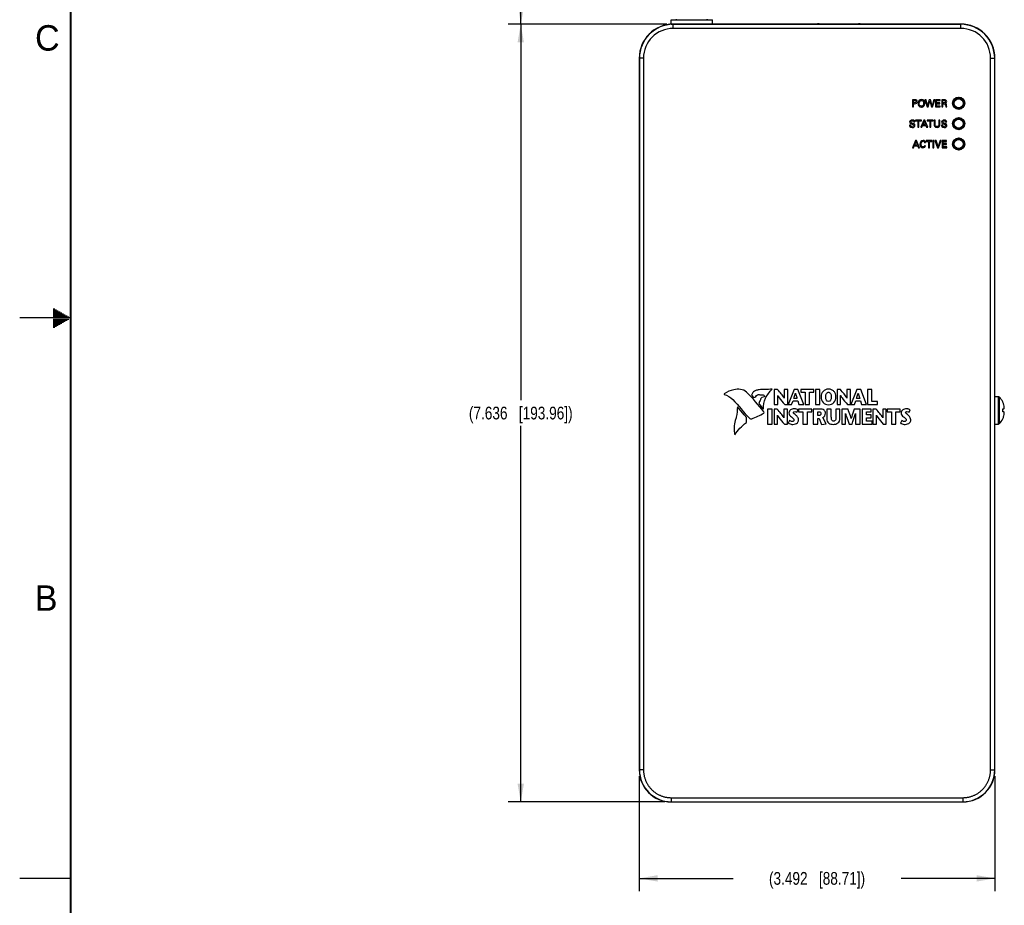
# Model space of a CAD drawing. Header units: inches. Extents: x 0 to 34, y 0 to 22.
# Tile 8 of 37: x 0 to 9.7, y 5.2 to 13.9. Entities that reach past the tile are written whole.
import ezdxf

# ---------------------------------------------------------------- set-up
doc = ezdxf.new("R2010")
doc.units = ezdxf.units.IN
doc.header["$LTSCALE"] = 1.87
doc.header["$MEASUREMENT"] = 0
doc.layers.get('0').update_dxf_attribs({"linetype": 'CONTINUOUS'})
doc.layers.add('DIMENSIONS', color=7, linetype='CONTINUOUS')
doc.styles.get("Standard").update_dxf_attribs({"font": 'txt', "width": 0.8})
doc.styles.add('TEXTSTYLE_2', font='txt')
doc.dimstyles.new('DIMSTYLE_1', dxfattribs={"dimtxt": 0.125, "dimasz": 0.18, "dimexe": 0.18, "dimexo": 0.0625, "dimgap": 0.09, "dimtad": 0, "dimtih": 1, "dimtoh": 1, "dimdec": 3, "dimzin": 4, "dimdsep": 46, "dimtxsty": 'STANDARD', "dimblk": '_FILLED', "dimblk1": '_FILLED', "dimblk2": '_FILLED', "dimcen": 0.09, "dimadec": 0, "dimazin": 0, "dimtp": 0.01, "dimtm": 0.01, "dimtfac": 1, "dimtdec": 3, "dimtofl": 0, "dimtmove": 0, "dimatfit": 3, "dimldrblk": '_FILLED', "dimfxl": 1, "dimtolj": 1, "dimtzin": 4, "dimarcsym": 0})

# ---------------------------------------------------------------- blocks, each defined once
blk = doc.blocks.new('_FILLED')
at = {"color": 0, "linetype": 'BYBLOCK'}
blk.add_solid([(0, 0), (-1, 0.174), (-1, -0.174)], dxfattribs=at)
blk = doc.blocks.new('*D0')
at = {"layer": 'DIMENSIONS', "color": 2, "linetype": 'CONTINUOUS'}
for p, q in [((6.3547, 13.885), (4.7947, 13.885)), ((4.9197, 13.885), (4.9197, 10.1919)), ((4.9197, 6.2488), (4.9197, 9.9419)), ((6.335, 6.2488), (4.7947, 6.2488))]:
    blk.add_line(p, q, dxfattribs=at)
at = {"layer": 'DIMENSIONS', "color": 2, "linetype": 'CONTINUOUS', "xscale": 0.18, "yscale": 0.18, "zscale": 0.18}
for p, rotation in [((4.9197, 13.885), 90), ((4.9197, 6.2488), 270)]:
    blk.add_blockref('_FILLED', p, dxfattribs=dict(at, rotation=rotation))
at = {"layer": 'DIMENSIONS', "color": 2, "linetype": 'CONTINUOUS', "insert": (4.9197, 10.1294), "char_height": 0.125, "width": 1.625, "attachment_point": 2, "line_spacing_factor": 0.9}
blk.add_mtext('(7.636{\\Ftxt.shx;\\W1.000000;\\H0.125000; }[193.96])', dxfattribs=at)
blk = doc.blocks.new('*D1')
at = {"layer": 'DIMENSIONS', "color": 2, "linetype": 'CONTINUOUS'}
for p, q in [((6.0826, 6.5013), (6.0826, 5.3738)), ((9.5749, 6.5013), (9.5749, 5.3738)), ((6.0826, 5.4988), (7.0038, 5.4988)), ((9.5749, 5.4988), (8.6538, 5.4988))]:
    blk.add_line(p, q, dxfattribs=at)
at = {"layer": 'DIMENSIONS', "color": 2, "linetype": 'CONTINUOUS', "xscale": 0.18, "yscale": 0.18, "zscale": 0.18, "rotation": 180}
blk.add_blockref('_FILLED', (6.0826, 5.4988), dxfattribs=at)
at = {"layer": 'DIMENSIONS', "color": 2, "linetype": 'CONTINUOUS', "xscale": 0.18, "yscale": 0.18, "zscale": 0.18}
blk.add_blockref('_FILLED', (9.5749, 5.4988), dxfattribs=at)
at = {"layer": 'DIMENSIONS', "color": 2, "linetype": 'CONTINUOUS', "insert": (7.8288, 5.5613), "char_height": 0.125, "width": 1.525, "attachment_point": 2, "line_spacing_factor": 0.9}
blk.add_mtext('(3.492{\\Ftxt.shx;\\W1.000000;\\H0.125000; }[88.71])', dxfattribs=at)
blk = doc.blocks.new('*D22')
at = {"layer": 'DIMENSIONS', "color": 2, "linetype": 'CONTINUOUS'}
for p, q in [((6.5967, 15.1262), (4.7966, 15.1262)), ((4.9216, 15.1262), (4.9216, 14.6306)), ((4.9216, 13.885), (4.9216, 14.3806)), ((6.3547, 13.885), (4.7966, 13.885))]:
    blk.add_line(p, q, dxfattribs=at)
at = {"layer": 'DIMENSIONS', "color": 2, "linetype": 'CONTINUOUS', "xscale": 0.18, "yscale": 0.18, "zscale": 0.18}
for p, rotation in [((4.9216, 15.1262), 90), ((4.9216, 13.885), 270)]:
    blk.add_blockref('_FILLED', p, dxfattribs=dict(at, rotation=rotation))
at = {"layer": 'DIMENSIONS', "color": 2, "linetype": 'CONTINUOUS', "insert": (4.9216, 14.5681), "char_height": 0.125, "width": 1.325, "attachment_point": 2, "line_spacing_factor": 0.9}
blk.add_mtext('1.241{\\Ftxt.shx;\\W1.000000;\\H0.125000; }[31.53]', dxfattribs=at)

msp = doc.modelspace()

# ---------------------------------------------------------------- linework, layer by layer
at = {"color": 7, "linetype": 'CONTINUOUS'}
for p, q in [((6.3957, 13.885), (6.3957, 13.9283)), ((6.3957, 13.9283), (6.8012, 13.9283)), ((6.8012, 13.885), (6.8012, 13.9283)), ((6.3957, 13.885), (9.2403, 13.885)), ((6.4172, 13.8429), (6.4172, 13.885)), ((9.2403, 13.883), (6.4172, 13.883)), ((9.2403, 13.8429), (6.4172, 13.8429)), ((9.2403, 13.8429), (9.2403, 13.885)), ((6.0826, 13.5504), (6.0826, 6.5638)), ((6.1247, 13.5504), (6.0826, 13.5504)), ((6.0846, 13.5504), (6.0846, 6.5638)), ((6.1247, 13.5504), (6.1247, 6.5638)), ((9.5328, 6.5638), (9.5328, 13.5504)), ((9.5328, 13.5504), (9.5749, 13.5504)), ((9.5729, 6.5638), (9.5729, 13.5504)), ((9.5749, 6.5638), (9.5749, 13.5504)), ((8.7651, 13.1422), (8.7651, 13.072)), ((8.7887, 13.1422), (8.7651, 13.1422)), ((8.7651, 13.072), (8.7748, 13.072)), ((8.7748, 13.1114), (8.7748, 13.1344)), ((8.7748, 13.1344), (8.7885, 13.1344)), ((8.7864, 13.1114), (8.7748, 13.1114)), ((8.7748, 13.072), (8.7748, 13.1032)), ((8.7748, 13.1032), (8.7862, 13.1032)), ((8.8885, 13.1422), (8.9084, 13.072)), ((8.8989, 13.1422), (8.8885, 13.1422)), ((8.9141, 13.0845), (8.8989, 13.1422)), ((8.9084, 13.072), (8.9189, 13.072)), ((8.9308, 13.1422), (8.9141, 13.0845)), ((8.9189, 13.072), (8.9364, 13.132)), ((8.9429, 13.1422), (8.9308, 13.1422)), ((8.9364, 13.132), (8.9526, 13.072)), ((8.9587, 13.084), (8.9429, 13.1422)), ((8.9526, 13.072), (8.9634, 13.072)), ((8.9747, 13.1422), (8.9587, 13.084)), ((8.9634, 13.072), (8.9842, 13.1422)), ((8.9842, 13.1422), (8.9747, 13.1422)), ((8.9923, 13.1422), (8.9923, 13.072)), ((9.0364, 13.1422), (8.9923, 13.1422)), ((8.9923, 13.072), (9.0372, 13.072)), ((9.0021, 13.1121), (9.0021, 13.134)), ((9.0021, 13.134), (9.0364, 13.134)), ((9.0348, 13.1121), (9.0021, 13.1121)), ((9.0021, 13.0806), (9.0021, 13.1039)), ((9.0021, 13.1039), (9.0348, 13.1039)), ((9.0372, 13.0806), (9.0021, 13.0806)), ((9.0348, 13.1039), (9.0348, 13.1121)), ((9.0364, 13.134), (9.0364, 13.1422)), ((9.0372, 13.072), (9.0372, 13.0806)), ((9.0527, 13.1422), (9.0527, 13.072)), ((9.0778, 13.1422), (9.0527, 13.1422)), ((9.0527, 13.072), (9.0623, 13.072)), ((9.0621, 13.112), (9.0621, 13.1341)), ((9.0621, 13.1341), (9.0775, 13.1341)), ((9.0775, 13.112), (9.0621, 13.112)), ((9.0623, 13.072), (9.0623, 13.1037)), ((9.0623, 13.1037), (9.0746, 13.1037)), ((9.0932, 13.072), (9.1036, 13.072)), ((8.7469, 12.8925), (8.7368, 12.8925)), ((8.7785, 12.9247), (8.7886, 12.9247)), ((8.7963, 12.9422), (8.7963, 12.934)), ((8.853, 12.9422), (8.7963, 12.9422)), ((8.7963, 12.934), (8.8199, 12.934)), ((8.8199, 12.934), (8.8199, 12.872)), ((8.8199, 12.872), (8.8295, 12.872)), ((8.8295, 12.872), (8.8295, 12.934)), ((8.8295, 12.934), (8.853, 12.934)), ((8.8768, 12.9422), (8.8473, 12.872)), ((8.8473, 12.872), (8.8573, 12.872)), ((8.853, 12.934), (8.853, 12.9422)), ((8.8573, 12.872), (8.8649, 12.8903)), ((8.8649, 12.8903), (8.8975, 12.8903)), ((8.868, 12.8982), (8.8816, 12.9326)), ((8.8945, 12.8982), (8.868, 12.8982)), ((8.8872, 12.9422), (8.8768, 12.9422)), ((8.8816, 12.9326), (8.8945, 12.8982)), ((8.9157, 12.872), (8.8872, 12.9422)), ((8.8975, 12.8903), (8.9051, 12.872)), ((8.9051, 12.872), (8.9157, 12.872)), ((8.9113, 12.9422), (8.9113, 12.934)), ((8.968, 12.9422), (8.9113, 12.9422)), ((8.9113, 12.934), (8.9349, 12.934)), ((8.9349, 12.934), (8.9349, 12.872)), ((8.9349, 12.872), (8.9445, 12.872)), ((8.9445, 12.872), (8.9445, 12.934)), ((8.9445, 12.934), (8.968, 12.934)), ((8.968, 12.934), (8.968, 12.9422)), ((8.9777, 12.9422), (8.9777, 12.8994)), ((8.9875, 12.9422), (8.9777, 12.9422)), ((8.9875, 12.8988), (8.9875, 12.9422)), ((9.0256, 12.9422), (9.0256, 12.8991)), ((9.035, 12.9422), (9.0256, 12.9422)), ((9.035, 12.8989), (9.035, 12.9422)), ((9.0599, 12.8925), (9.0498, 12.8925)), ((9.0914, 12.9247), (9.1015, 12.9247)), ((8.7959, 12.7422), (8.7663, 12.672)), ((8.7663, 12.672), (8.7763, 12.672)), ((8.7763, 12.672), (8.7839, 12.6903)), ((8.7839, 12.6903), (8.8165, 12.6903)), ((8.787, 12.6982), (8.8006, 12.7326)), ((8.8136, 12.6982), (8.787, 12.6982)), ((8.8063, 12.7422), (8.7959, 12.7422)), ((8.8006, 12.7326), (8.8136, 12.6982)), ((8.8347, 12.672), (8.8063, 12.7422)), ((8.8165, 12.6903), (8.8241, 12.672)), ((8.8241, 12.672), (8.8347, 12.672)), ((8.8947, 12.6905), (8.884, 12.6905)), ((8.8845, 12.7233), (8.8949, 12.7233)), ((8.9006, 12.7422), (8.9006, 12.734)), ((8.9573, 12.7422), (8.9006, 12.7422)), ((8.9006, 12.734), (8.9241, 12.734)), ((8.9241, 12.734), (8.9241, 12.672)), ((8.9241, 12.672), (8.9337, 12.672)), ((8.9337, 12.672), (8.9337, 12.734)), ((8.9337, 12.734), (8.9573, 12.734)), ((8.9573, 12.734), (8.9573, 12.7422)), ((8.9665, 12.7422), (8.9665, 12.672)), ((8.9762, 12.7422), (8.9665, 12.7422)), ((8.9665, 12.672), (8.9762, 12.672)), ((8.9762, 12.672), (8.9762, 12.7422)), ((8.9863, 12.7422), (9.0113, 12.672)), ((8.9971, 12.7422), (8.9863, 12.7422)), ((9.017, 12.6822), (8.9971, 12.7422)), ((9.0113, 12.672), (9.022, 12.672)), ((9.038, 12.7422), (9.017, 12.6822)), ((9.022, 12.672), (9.0479, 12.7422)), ((9.0479, 12.7422), (9.038, 12.7422)), ((9.0572, 12.7422), (9.0572, 12.672)), ((9.1012, 12.7422), (9.0572, 12.7422)), ((9.0572, 12.672), (9.102, 12.672)), ((9.0669, 12.7121), (9.0669, 12.734)), ((9.0669, 12.734), (9.1012, 12.734)), ((9.0996, 12.7121), (9.0669, 12.7121)), ((9.0669, 12.6806), (9.0669, 12.7039)), ((9.0669, 12.7039), (9.0996, 12.7039)), ((9.102, 12.6806), (9.0669, 12.6806)), ((9.0996, 12.7039), (9.0996, 12.7121)), ((9.1012, 12.734), (9.1012, 12.7422)), ((9.102, 12.672), (9.102, 12.6806)), ((7.4094, 10.2987), (7.4094, 10.1513)), ((7.4416, 10.2987), (7.4094, 10.2987)), ((7.5056, 10.2987), (7.5056, 10.2134)), ((7.5406, 10.2987), (7.5056, 10.2987)), ((7.5406, 10.1513), (7.5406, 10.2987)), ((7.6042, 10.2987), (7.5442, 10.1513)), ((7.6415, 10.2987), (7.6042, 10.2987)), ((7.6975, 10.1513), (7.6415, 10.2987)), ((7.7986, 10.2987), (7.6691, 10.2987)), ((7.6691, 10.2987), (7.6691, 10.2711)), ((7.6691, 10.2711), (7.7116, 10.2711)), ((7.7116, 10.2711), (7.7116, 10.1513)), ((7.7561, 10.2711), (7.7986, 10.2711)), ((7.7561, 10.1513), (7.7561, 10.2711)), ((7.7986, 10.2711), (7.7986, 10.2987)), ((7.8574, 10.2987), (7.8129, 10.2987)), ((7.8129, 10.2987), (7.8129, 10.1513)), ((7.8574, 10.1513), (7.8574, 10.2987)), ((8.0577, 10.2987), (8.0255, 10.2987)), ((8.0255, 10.2987), (8.0255, 10.1513)), ((8.1567, 10.2987), (8.1217, 10.2987)), ((8.1217, 10.2987), (8.1217, 10.2135)), ((8.1567, 10.1513), (8.1567, 10.2987)), ((8.2203, 10.2987), (8.1603, 10.1513)), ((8.2576, 10.2987), (8.2203, 10.2987)), ((8.3136, 10.1513), (8.2576, 10.2987)), ((8.3679, 10.2987), (8.3235, 10.2987)), ((8.3235, 10.2987), (8.3235, 10.1513)), ((8.3679, 10.1789), (8.3679, 10.2987)), ((7.1866, 10.2413), (7.2062, 10.218)), ((7.4094, 10.1513), (7.4443, 10.1513)), ((7.4443, 10.1513), (7.4443, 10.2384)), ((7.5109, 10.1513), (7.5406, 10.1513)), ((7.5442, 10.1513), (7.5789, 10.1513)), ((7.5789, 10.1513), (7.593, 10.1865)), ((7.593, 10.1865), (7.6387, 10.1865)), ((7.6316, 10.2098), (7.6006, 10.2098)), ((7.6387, 10.1865), (7.6503, 10.1513)), ((7.6503, 10.1513), (7.6975, 10.1513)), ((7.7116, 10.1513), (7.7561, 10.1513)), ((7.8129, 10.1513), (7.8574, 10.1513)), ((8.0255, 10.1513), (8.0604, 10.1513)), ((8.0604, 10.1513), (8.0604, 10.2384)), ((8.127, 10.1513), (8.1567, 10.1513)), ((8.1603, 10.1513), (8.195, 10.1513)), ((8.195, 10.1513), (8.2091, 10.1865)), ((8.2091, 10.1865), (8.2548, 10.1865)), ((8.2477, 10.2098), (8.2167, 10.2098)), ((8.2548, 10.1865), (8.2664, 10.1513)), ((8.2664, 10.1513), (8.3136, 10.1513)), ((8.3235, 10.1513), (8.4219, 10.1513)), ((8.4219, 10.1789), (8.3679, 10.1789)), ((8.4219, 10.1513), (8.4219, 10.1789)), ((9.5749, 10.2283), (9.6089, 10.2283)), ((9.6089, 9.9583), (9.6089, 10.2283)), ((9.6197, 9.963), (9.6197, 10.2237)), ((9.6523, 10.176), (9.6527, 10.1763)), ((7.343, 10.1056), (7.343, 9.9582)), ((7.3875, 10.1056), (7.343, 10.1056)), ((7.3875, 9.9582), (7.3875, 10.1056)), ((7.4064, 10.1056), (7.4064, 9.9582)), ((7.4386, 10.1056), (7.4064, 10.1056)), ((7.5027, 10.1056), (7.5027, 10.0204)), ((7.5376, 10.1056), (7.5027, 10.1056)), ((7.5376, 9.9582), (7.5376, 10.1056)), ((7.6314, 10.0751), (7.6427, 10.0983)), ((7.7777, 10.1056), (7.6482, 10.1056)), ((7.6482, 10.1056), (7.6482, 10.078)), ((7.6482, 10.078), (7.6908, 10.078)), ((7.6908, 10.078), (7.6908, 9.9582)), ((7.7352, 10.078), (7.7777, 10.078)), ((7.7352, 9.9582), (7.7352, 10.078)), ((7.7777, 10.078), (7.7777, 10.1056)), ((7.8578, 10.1056), (7.7921, 10.1056)), ((7.7921, 10.1056), (7.7921, 9.9582)), ((7.8365, 10.078), (7.8483, 10.078)), ((7.8365, 10.0418), (7.8365, 10.078)), ((7.969, 10.1056), (7.9246, 10.1056)), ((7.9246, 10.1056), (7.9246, 10.0155)), ((7.969, 10.0285), (7.969, 10.1056)), ((8.0533, 10.1056), (8.0149, 10.1056)), ((8.0149, 10.1056), (8.0149, 10.0292)), ((8.0533, 10.0165), (8.0533, 10.1056)), ((8.1333, 10.1056), (8.0731, 10.1056)), ((8.0731, 10.1056), (8.0731, 9.9582)), ((8.108, 9.9582), (8.108, 10.0614)), ((8.2519, 10.1056), (8.1929, 10.1056)), ((8.2072, 10.0614), (8.2072, 9.9582)), ((8.2519, 9.9582), (8.2519, 10.1056)), ((8.3603, 10.1056), (8.2708, 10.1056)), ((8.2708, 10.1056), (8.2708, 9.9582)), ((8.3153, 10.078), (8.3603, 10.078)), ((8.3153, 10.049), (8.3153, 10.078)), ((8.3603, 10.078), (8.3603, 10.1056)), ((8.4096, 10.1056), (8.3774, 10.1056)), ((8.3774, 10.1056), (8.3774, 9.9582)), ((8.5086, 10.1056), (8.4737, 10.1056)), ((8.4737, 10.1056), (8.4737, 10.0204)), ((8.5086, 9.9582), (8.5086, 10.1056)), ((8.6462, 10.1056), (8.5166, 10.1056)), ((8.5166, 10.1056), (8.5166, 10.078)), ((8.5166, 10.078), (8.5592, 10.078)), ((8.5592, 10.078), (8.5592, 9.9582)), ((8.6036, 10.078), (8.6462, 10.078)), ((8.6036, 9.9582), (8.6036, 10.078)), ((8.6462, 10.078), (8.6462, 10.1056)), ((8.7332, 10.0751), (8.7445, 10.0983)), ((9.6523, 10.1073), (9.6527, 10.1073)), ((9.6527, 10.0793), (9.6523, 10.0794)), ((9.6527, 10.1073), (9.6632, 10.1073)), ((9.6632, 10.0793), (9.6527, 10.0793)), ((7.1346, 9.973), (7.1353, 10.025)), ((7.343, 9.9582), (7.3875, 9.9582)), ((7.4064, 9.9582), (7.4414, 9.9582)), ((7.4414, 9.9582), (7.4414, 10.0453)), ((7.5079, 9.9582), (7.5376, 9.9582)), ((7.5591, 9.9936), (7.5456, 9.9692)), ((7.6908, 9.9582), (7.7352, 9.9582)), ((7.7921, 9.9582), (7.8365, 9.9582)), ((7.8492, 10.0418), (7.8365, 10.0418)), ((7.8365, 10.014), (7.8481, 10.014)), ((7.8365, 9.9582), (7.8365, 10.014)), ((7.8481, 10.014), (7.8715, 9.9557)), ((7.8715, 9.9557), (7.9191, 9.9605)), ((7.9191, 9.9605), (7.8864, 10.0237)), ((8.0731, 9.9582), (8.108, 9.9582)), ((8.144, 9.9582), (8.1721, 9.9582)), ((8.2072, 9.9582), (8.2519, 9.9582)), ((8.2708, 9.9582), (8.3694, 9.9582)), ((8.3593, 10.049), (8.3153, 10.049)), ((8.3153, 10.0214), (8.3593, 10.0214)), ((8.3153, 9.9858), (8.3153, 10.0214)), ((8.3694, 9.9858), (8.3153, 9.9858)), ((8.3593, 10.0214), (8.3593, 10.049)), ((8.3694, 9.9582), (8.3694, 9.9858)), ((8.3774, 9.9582), (8.4124, 9.9582)), ((8.4124, 9.9582), (8.4124, 10.0453)), ((8.4789, 9.9582), (8.5086, 9.9582)), ((8.5592, 9.9582), (8.6036, 9.9582)), ((8.6609, 9.9936), (8.6474, 9.9692)), ((9.5749, 9.9583), (9.6089, 9.9583)), ((9.6527, 10.0103), (9.6523, 10.0106)), ((6.1247, 6.5638), (6.0826, 6.5638)), ((9.5328, 6.5638), (9.5749, 6.5638)), ((6.3975, 6.2909), (9.26, 6.2909)), ((6.3975, 6.2909), (6.3975, 6.2488)), ((9.26, 6.2909), (9.26, 6.2488)), ((6.3975, 6.2509), (9.26, 6.2509)), ((6.3975, 6.2488), (9.26, 6.2488))]:
    msp.add_line(p, q, dxfattribs=at)
at = {"color": 2, "linetype": 'CONTINUOUS'}
for p, q in [((0.3303, 11.09), (0.3441, 11.09)), ((0.3303, 11.08), (0.3614, 11.08)), ((0.3303, 11.07), (0.3788, 11.07)), ((0.3303, 11.06), (0.3961, 11.06)), ((0.3303, 11.05), (0.4134, 11.05)), ((0.3303, 11.04), (0.4307, 11.04)), ((0.3303, 11.03), (0.448, 11.03)), ((0.5, 11), (0, 11)), ((0.3303, 11.02), (0.4654, 11.02)), ((0.3303, 11.01), (0.4827, 11.01)), ((0.3303, 10.99), (0.4827, 10.99)), ((0.3303, 10.98), (0.4654, 10.98)), ((0.3303, 10.97), (0.448, 10.97)), ((0.3303, 10.96), (0.4307, 10.96)), ((0.3303, 10.95), (0.4134, 10.95)), ((0.3303, 10.94), (0.3961, 10.94)), ((0.3303, 10.93), (0.3788, 10.93)), ((0.3303, 10.92), (0.3614, 10.92)), ((0.3303, 10.91), (0.3441, 10.91)), ((0, 5.5), (0.5, 5.5))]:
    msp.add_line(p, q, dxfattribs=at)
at = {"color": 7, "linetype": 'CONTINUOUS', "const_width": 0.02}
msp.add_lwpolyline([(0.5, 21.5), (0.5, 0.5)], dxfattribs=at)
at = {"color": 7, "linetype": 'CONTINUOUS'}
for centre, radius in [((9.2195, 13.1079), 0.0598), ((9.2195, 13.1079), 0.0591), ((9.2195, 13.1079), 0.0539), ((9.2195, 13.1079), 0.0441), ((9.2195, 12.9079), 0.0598), ((9.2195, 12.9079), 0.0591), ((9.2195, 12.9079), 0.0539), ((9.2195, 12.9079), 0.0441), ((9.2195, 12.7079), 0.0598), ((9.2195, 12.7079), 0.0591), ((9.2195, 12.7079), 0.0539), ((9.2195, 12.7079), 0.0441)]:
    msp.add_circle(centre, radius, dxfattribs=at)
for centre, radius, start, end in [((6.4567, 13.9756), 0.0472, 250.5201, 270), ((6.7402, 13.9756), 0.0472, 270, 289.4799), ((6.4172, 13.5504), 0.3346, 90, 180), ((6.4172, 13.5504), 0.3326, 90, 180), ((6.4172, 13.5504), 0.2925, 90, 180), ((7.8408, 13.7785), 0.108, 80.87534, 99.12466), ((8.2448, 13.7785), 0.108, 80.87248, 99.12752), ((9.2403, 13.5504), 0.3346, 0, 90), ((9.2403, 13.5504), 0.3326, 0, 90), ((9.2403, 13.5504), 0.2925, 0, 90), ((9.6089, 10.2133), 0.015, 43.64397, 90), ((9.4831, 10.0933), 0.1889, 26.08126, 43.64397), ((9.4816, 10.0933), 0.1897, 25.536, 25.83705), ((9.4831, 10.0933), 0.1883, 16.97837, 25.74436), ((9.4273, 10.0933), 0.2255, 359.99996, 3.54733), ((9.4273, 10.0933), 0.2255, 356.45251, 0.0002), ((9.5278, 10.113), 0.1399, 3.82188, 14.62123), ((9.5278, 10.0736), 0.1399, 345.37877, 356.17812), ((9.6089, 9.9733), 0.015, 270, 316.35603), ((9.4831, 10.0933), 0.1889, 316.35603, 333.91874), ((9.4816, 10.0933), 0.1897, 334.16295, 334.464), ((9.4831, 10.0933), 0.1883, 334.25564, 343.02163), ((6.3975, 6.5638), 0.315, 180, 270), ((6.3975, 6.5638), 0.3129, 180.00007, 269.99993), ((9.26, 6.5638), 0.315, 270, 360), ((9.26, 6.5638), 0.3129, 270.00007, 359.99993)]:
    msp.add_arc(centre, radius, start, end, dxfattribs=at)
for points, knots in [([(8.7862, 13.1032), (8.7936, 13.1032), (8.808, 13.1049), (8.8149, 13.1228), (8.8088, 13.1404), (8.7953, 13.1422), (8.7887, 13.1422)], [0, 0, 0, 0, 0.308962, 0.516171, 0.72014, 1, 1, 1, 1]), ([(8.7885, 13.1344), (8.7945, 13.1344), (8.8115, 13.1225), (8.7932, 13.1114), (8.7864, 13.1114)], [0, 0, 0, 0, 0.471056, 1, 1, 1, 1]), ([(8.8308, 13.1346), (8.8231, 13.1264), (8.8203, 13.1026), (8.8245, 13.0794), (8.8537, 13.0659), (8.8729, 13.0746), (8.8786, 13.0815)], [0, 0, 0, 0, 0.215429, 0.475353, 0.735278, 1, 1, 1, 1]), ([(8.8381, 13.085), (8.8263, 13.0935), (8.8345, 13.1123), (8.8421, 13.1367), (8.8545, 13.1359)], [0, 0, 0, 0, 0.347019, 1, 1, 1, 1]), ([(8.8835, 13.0905), (8.8854, 13.0961), (8.8881, 13.1263), (8.873, 13.1488), (8.8381, 13.1425), (8.8308, 13.1346)], [0, 0, 0, 0, 0.160157, 0.789062, 1, 1, 1, 1]), ([(8.8545, 13.1359), (8.86, 13.1355), (8.874, 13.1281), (8.8766, 13.1171), (8.874, 13.0844), (8.8592, 13.078), (8.8528, 13.0787), (8.8523, 13.0788)], [0, 0, 0, 0, 0.325739, 0.654468, 0.851006, 0.988802, 1, 1, 1, 1]), ([(8.8786, 13.0815), (8.8788, 13.0817), (8.8809, 13.0844), (8.8825, 13.0875), (8.8835, 13.0905)], [0, 0, 0, 0, 0.067067, 1, 1, 1, 1]), ([(9.0746, 13.1037), (9.0813, 13.1037), (9.0933, 13.0912), (9.0912, 13.078), (9.0932, 13.072)], [0, 0, 0, 0, 0.517338, 1, 1, 1, 1]), ([(9.0775, 13.1341), (9.0835, 13.1341), (9.0954, 13.1259), (9.0878, 13.1118), (9.0806, 13.112), (9.0775, 13.112)], [0, 0, 0, 0, 0.478311, 0.751432, 1, 1, 1, 1]), ([(9.0885, 13.1076), (9.0916, 13.1084), (9.0987, 13.1121), (9.1041, 13.1256), (9.0954, 13.1417), (9.0833, 13.1422), (9.0778, 13.1422)], [0, 0, 0, 0, 0.16978, 0.410857, 0.703703, 1, 1, 1, 1]), ([(9.1036, 13.072), (9.1011, 13.0791), (9.1018, 13.092), (9.0941, 13.1062), (9.0885, 13.1076)], [0, 0, 0, 0, 0.566191, 1, 1, 1, 1]), ([(8.7368, 12.8925), (8.7368, 12.8876), (8.7398, 12.8736), (8.7625, 12.8686), (8.7838, 12.8731), (8.7906, 12.8862), (8.7904, 12.8921)], [0, 0, 0, 0, 0.193117, 0.496185, 0.777671, 1, 1, 1, 1]), ([(8.7886, 12.9247), (8.7883, 12.929), (8.7846, 12.9408), (8.7605, 12.9478), (8.7369, 12.9336), (8.7379, 12.922), (8.7379, 12.9215)], [0, 0, 0, 0, 0.184272, 0.487304, 0.976161, 1, 1, 1, 1]), ([(8.7379, 12.9215), (8.7386, 12.9169), (8.7457, 12.9052), (8.7631, 12.9052), (8.7888, 12.8921), (8.7708, 12.878), (8.7616, 12.8787), (8.7605, 12.8789)], [0, 0, 0, 0, 0.179901, 0.438189, 0.696158, 0.962478, 1, 1, 1, 1]), ([(8.7904, 12.8921), (8.7903, 12.8976), (8.7829, 12.9114), (8.764, 12.9102), (8.7409, 12.9242), (8.7573, 12.9362), (8.7663, 12.9354), (8.7675, 12.9351)], [0, 0, 0, 0, 0.201144, 0.504712, 0.713234, 0.958665, 1, 1, 1, 1]), ([(8.9777, 12.8994), (8.9777, 12.8934), (8.9799, 12.8768), (9.006, 12.867), (9.0311, 12.8764), (9.035, 12.8924), (9.035, 12.8989)], [0, 0, 0, 0, 0.202842, 0.506607, 0.781905, 1, 1, 1, 1]), ([(9.0256, 12.8991), (9.0256, 12.89), (9.0107, 12.8741), (8.989, 12.8834), (8.9875, 12.8944), (8.9875, 12.8988)], [0, 0, 0, 0, 0.474251, 0.775546, 1, 1, 1, 1]), ([(9.0498, 12.8925), (9.0498, 12.8876), (9.0528, 12.8736), (9.0755, 12.8686), (9.0967, 12.8731), (9.1036, 12.8862), (9.1034, 12.8921)], [0, 0, 0, 0, 0.193093, 0.496294, 0.777679, 1, 1, 1, 1]), ([(9.1015, 12.9247), (9.1012, 12.929), (9.0975, 12.9408), (9.0734, 12.9478), (9.0498, 12.9336), (9.0508, 12.922), (9.0509, 12.9214)], [0, 0, 0, 0, 0.18419, 0.487391, 0.976053, 1, 1, 1, 1]), ([(9.0509, 12.9214), (9.0515, 12.9168), (9.0587, 12.9052), (9.0761, 12.9052), (9.1018, 12.8921), (9.0837, 12.8779), (9.0745, 12.8787), (9.0734, 12.8789)], [0, 0, 0, 0, 0.17976, 0.437831, 0.695868, 0.962122, 1, 1, 1, 1]), ([(9.1034, 12.8921), (9.1032, 12.8976), (9.0958, 12.9114), (9.0769, 12.9102), (9.0539, 12.9242), (9.0702, 12.9362), (9.0792, 12.9354), (9.0805, 12.9351)], [0, 0, 0, 0, 0.201179, 0.504652, 0.713133, 0.958501, 1, 1, 1, 1]), ([(8.8949, 12.7233), (8.8941, 12.7339), (8.8619, 12.7563), (8.8379, 12.7236), (8.8391, 12.7037), (8.8392, 12.7024)], [0, 0, 0, 0, 0.384646, 0.959437, 1, 1, 1, 1]), ([(8.8392, 12.7024), (8.841, 12.6861), (8.8626, 12.6595), (8.8936, 12.6796), (8.8947, 12.6905)], [0, 0, 0, 0, 0.565971, 1, 1, 1, 1]), ([(8.884, 12.6905), (8.8836, 12.6878), (8.8809, 12.6811), (8.8607, 12.6748), (8.8479, 12.6954), (8.8497, 12.7125), (8.8504, 12.7154)], [0, 0, 0, 0, 0.132261, 0.329293, 0.880794, 1, 1, 1, 1]), ([(8.8504, 12.7154), (8.8528, 12.7266), (8.865, 12.7427), (8.8835, 12.7297), (8.8845, 12.7233)], [0, 0, 0, 0, 0.588789, 1, 1, 1, 1]), ([(7.2266, 10.2877), (7.2115, 10.2834), (7.1924, 10.2676), (7.1869, 10.2467), (7.1866, 10.2413)], [0, 0, 0, 0, 0.743452, 1, 1, 1, 1]), ([(7.3896, 10.2998), (7.3638, 10.2996), (7.3208, 10.3001), (7.266, 10.2975), (7.2377, 10.2908), (7.2266, 10.2877)], [0, 0, 0, 0, 0.471048, 0.788809, 1, 1, 1, 1]), ([(7.2621, 10.249), (7.266, 10.2475), (7.2808, 10.2436), (7.2965, 10.2459), (7.3071, 10.243)], [0, 0, 0, 0, 0.278049, 1, 1, 1, 1]), ([(7.3043, 10.1058), (7.2997, 10.1416), (7.3167, 10.2169), (7.3624, 10.2754), (7.3896, 10.2998)], [0, 0, 0, 0, 0.497295, 1, 1, 1, 1]), ([(7.5056, 10.2134), (7.5055, 10.2137), (7.4978, 10.2284), (7.4757, 10.2566), (7.4536, 10.2839), (7.4416, 10.2987)], [0, 0, 0, 0, 0.008577, 0.464423, 1, 1, 1, 1]), ([(7.6006, 10.2098), (7.6019, 10.2141), (7.6076, 10.2315), (7.6132, 10.249), (7.6168, 10.2625)], [0, 0, 0, 0, 0.240873, 1, 1, 1, 1]), ([(7.6168, 10.2625), (7.6181, 10.2576), (7.6228, 10.24), (7.628, 10.2225), (7.6316, 10.2098)], [0, 0, 0, 0, 0.277343, 1, 1, 1, 1]), ([(8.0147, 10.2267), (8.0147, 10.237), (8.0108, 10.2566), (7.9953, 10.2807), (7.9756, 10.2944), (7.957, 10.3002), (7.9414, 10.3018), (7.9259, 10.3002), (7.9072, 10.2944), (7.8876, 10.2807), (7.872, 10.2566), (7.8681, 10.237), (7.8681, 10.2267)], [0, 0, 0, 0, 0.124998, 0.249996, 0.374995, 0.437494, 0.499993, 0.562494, 0.624995, 0.749996, 0.874998, 1, 1, 1, 1]), ([(7.9144, 10.2267), (7.9144, 10.2332), (7.9155, 10.2452), (7.9202, 10.2592), (7.9272, 10.2668), (7.9346, 10.2699), (7.9414, 10.2708), (7.9482, 10.2699), (7.9556, 10.2668), (7.9626, 10.2592), (7.9674, 10.2452), (7.9684, 10.2332), (7.9684, 10.2267)], [0, 0, 0, 0, 0.125004, 0.250008, 0.375012, 0.437514, 0.500016, 0.562514, 0.625012, 0.750008, 0.875004, 1, 1, 1, 1]), ([(8.1217, 10.2135), (8.1216, 10.2138), (8.1139, 10.2284), (8.0918, 10.2566), (8.0697, 10.284), (8.0577, 10.2987)], [0, 0, 0, 0, 0.008075, 0.464179, 1, 1, 1, 1]), ([(8.2167, 10.2098), (8.218, 10.2141), (8.2237, 10.2315), (8.2293, 10.249), (8.2329, 10.2625)], [0, 0, 0, 0, 0.240877, 1, 1, 1, 1]), ([(8.2329, 10.2625), (8.2342, 10.2576), (8.2389, 10.24), (8.2441, 10.2225), (8.2477, 10.2098)], [0, 0, 0, 0, 0.27735, 1, 1, 1, 1]), ([(7.3138, 10.2246), (7.3049, 10.2249), (7.2855, 10.2238), (7.2744, 10.2067), (7.2721, 10.1981)], [0, 0, 0, 0, 0.499397, 1, 1, 1, 1]), ([(7.3071, 10.243), (7.3108, 10.242), (7.3132, 10.234), (7.3137, 10.2294), (7.3147, 10.2246), (7.3138, 10.2246)], [0, 0, 0, 0, 0.56756, 0.867948, 1, 1, 1, 1]), ([(7.4443, 10.2384), (7.4445, 10.2381), (7.4486, 10.2309), (7.4692, 10.2007), (7.4929, 10.1731), (7.5109, 10.1513)], [0, 0, 0, 0, 0.007733, 0.226373, 1, 1, 1, 1]), ([(8.0604, 10.2384), (8.0606, 10.2381), (8.0647, 10.2309), (8.0853, 10.2007), (8.109, 10.1731), (8.127, 10.1513)], [0, 0, 0, 0, 0.00776, 0.226347, 1, 1, 1, 1]), ([(7.0468, 10.1282), (7.0452, 10.0944), (7.0423, 10.0488), (7.0296, 10.0052), (7.0257, 9.9944)], [0, 0, 0, 0, 0.745939, 1, 1, 1, 1]), ([(7.1353, 10.025), (7.1284, 10.0335), (7.0993, 10.0684), (7.0692, 10.1023), (7.0468, 10.1282)], [0, 0, 0, 0, 0.243709, 1, 1, 1, 1]), ([(7.5027, 10.0204), (7.5025, 10.0206), (7.4949, 10.0353), (7.4727, 10.0635), (7.4507, 10.0909), (7.4386, 10.1056)], [0, 0, 0, 0, 0.008573, 0.4645, 1, 1, 1, 1]), ([(7.6427, 10.0983), (7.6384, 10.101), (7.6299, 10.1043), (7.6169, 10.1075), (7.602, 10.1088), (7.5847, 10.1063), (7.5629, 10.0966), (7.5526, 10.0794), (7.5526, 10.0686)], [0, 0, 0, 0, 0.138801, 0.242358, 0.361813, 0.542049, 0.707081, 1, 1, 1, 1]), ([(7.5526, 10.0686), (7.5526, 10.0611), (7.5576, 10.0447), (7.5707, 10.0348), (7.577, 10.0292)], [0, 0, 0, 0, 0.468276, 1, 1, 1, 1]), ([(7.6234, 10.0433), (7.6173, 10.0489), (7.6079, 10.056), (7.5942, 10.0688), (7.5999, 10.0798), (7.6063, 10.0806), (7.6097, 10.0806)], [0, 0, 0, 0, 0.435879, 0.694222, 0.82062, 1, 1, 1, 1]), ([(7.8483, 10.078), (7.8528, 10.078), (7.8636, 10.0763), (7.8668, 10.0651), (7.8668, 10.0599)], [0, 0, 0, 0, 0.460571, 1, 1, 1, 1]), ([(7.8668, 10.0599), (7.8668, 10.0557), (7.8636, 10.0461), (7.854, 10.0418), (7.8492, 10.0418)], [0, 0, 0, 0, 0.468335, 1, 1, 1, 1]), ([(7.9113, 10.0663), (7.9113, 10.0718), (7.9093, 10.0831), (7.8926, 10.1026), (7.8715, 10.1056), (7.8578, 10.1056)], [0, 0, 0, 0, 0.226164, 0.443569, 1, 1, 1, 1]), ([(7.8864, 10.0237), (7.8934, 10.0271), (7.9074, 10.0389), (7.9113, 10.0569), (7.9113, 10.0663)], [0, 0, 0, 0, 0.453058, 1, 1, 1, 1]), ([(8.108, 10.0614), (8.1109, 10.0521), (8.1219, 10.0174), (8.1346, 9.9832), (8.144, 9.9582)], [0, 0, 0, 0, 0.267436, 1, 1, 1, 1]), ([(8.1638, 10.0149), (8.1614, 10.0231), (8.1521, 10.0537), (8.1412, 10.0837), (8.1333, 10.1056)], [0, 0, 0, 0, 0.270617, 1, 1, 1, 1]), ([(8.1929, 10.1056), (8.1905, 10.0986), (8.1801, 10.0685), (8.1703, 10.0383), (8.1638, 10.0149)], [0, 0, 0, 0, 0.235497, 1, 1, 1, 1]), ([(8.1721, 9.9582), (8.175, 9.9663), (8.1876, 10.0004), (8.1993, 10.0348), (8.2072, 10.0614)], [0, 0, 0, 0, 0.237284, 1, 1, 1, 1]), ([(8.4737, 10.0204), (8.4735, 10.0206), (8.4659, 10.0353), (8.4437, 10.0635), (8.4217, 10.0909), (8.4096, 10.1056)], [0, 0, 0, 0, 0.008557, 0.46449, 1, 1, 1, 1]), ([(8.7445, 10.0983), (8.7402, 10.101), (8.7317, 10.1043), (8.7187, 10.1075), (8.7038, 10.1088), (8.6865, 10.1063), (8.6647, 10.0966), (8.6544, 10.0794), (8.6544, 10.0686)], [0, 0, 0, 0, 0.13886, 0.242482, 0.362014, 0.542124, 0.707098, 1, 1, 1, 1]), ([(8.6544, 10.0686), (8.6544, 10.0611), (8.6594, 10.0446), (8.6725, 10.0348), (8.6788, 10.0292)], [0, 0, 0, 0, 0.468189, 1, 1, 1, 1]), ([(8.7252, 10.0433), (8.7191, 10.0489), (8.7097, 10.056), (8.696, 10.0688), (8.7017, 10.0798), (8.7081, 10.0806), (8.7115, 10.0806)], [0, 0, 0, 0, 0.436075, 0.694444, 0.820883, 1, 1, 1, 1]), ([(9.6632, 10.1073), (9.6638, 10.1085), (9.6648, 10.111), (9.666, 10.1147), (9.6669, 10.1185), (9.6673, 10.121), (9.6674, 10.1223)], [0, 0, 0, 0, 0.256501, 0.507962, 0.755422, 1, 1, 1, 1]), ([(9.6674, 10.0643), (9.6673, 10.0656), (9.6669, 10.0681), (9.666, 10.0719), (9.6648, 10.0756), (9.6638, 10.0781), (9.6632, 10.0793)], [0, 0, 0, 0, 0.244578, 0.492038, 0.743499, 1, 1, 1, 1]), ([(7.4414, 10.0453), (7.4415, 10.045), (7.4456, 10.0379), (7.4663, 10.0076), (7.4899, 9.98), (7.5079, 9.9582)], [0, 0, 0, 0, 0.007731, 0.226337, 1, 1, 1, 1]), ([(7.5456, 9.9692), (7.5486, 9.9667), (7.5627, 9.9582), (7.5796, 9.9557), (7.592, 9.9557)], [0, 0, 0, 0, 0.236268, 1, 1, 1, 1]), ([(7.6029, 9.9986), (7.6029, 9.9942), (7.5981, 9.9851), (7.5837, 9.9822), (7.5703, 9.9857), (7.5626, 9.9909), (7.5591, 9.9936)], [0, 0, 0, 0, 0.244624, 0.486638, 0.757484, 1, 1, 1, 1]), ([(7.577, 10.0292), (7.5799, 10.0266), (7.59, 10.0186), (7.6029, 10.0082), (7.6029, 9.9986)], [0, 0, 0, 0, 0.287437, 1, 1, 1, 1]), ([(7.592, 9.9557), (7.6077, 9.9557), (7.6358, 9.9636), (7.647, 9.9895), (7.647, 9.9991)], [0, 0, 0, 0, 0.621307, 1, 1, 1, 1]), ([(7.647, 9.9991), (7.647, 10.0063), (7.6433, 10.024), (7.6306, 10.0365), (7.6234, 10.0433)], [0, 0, 0, 0, 0.422379, 1, 1, 1, 1]), ([(7.9246, 10.0155), (7.9246, 10.006), (7.9267, 9.9885), (7.9469, 9.9602), (7.9735, 9.9557), (7.9897, 9.9557)], [0, 0, 0, 0, 0.283831, 0.513455, 1, 1, 1, 1]), ([(7.9917, 9.9864), (7.9878, 9.9864), (7.9798, 9.9879), (7.972, 9.9981), (7.9694, 10.0121), (7.969, 10.0226), (7.969, 10.0285)], [0, 0, 0, 0, 0.218303, 0.417861, 0.670762, 1, 1, 1, 1]), ([(7.9897, 9.9557), (8.0052, 9.9557), (8.0306, 9.9616), (8.0507, 9.9892), (8.0533, 10.007), (8.0533, 10.0165)], [0, 0, 0, 0, 0.472301, 0.710344, 1, 1, 1, 1]), ([(8.0149, 10.0292), (8.0149, 10.023), (8.0142, 10.0121), (8.0102, 9.9979), (8.0025, 9.9883), (7.9952, 9.9864), (7.9917, 9.9864)], [0, 0, 0, 0, 0.344907, 0.60736, 0.810111, 1, 1, 1, 1]), ([(8.4124, 10.0453), (8.4125, 10.045), (8.4166, 10.0379), (8.4373, 10.0076), (8.4609, 9.98), (8.4789, 9.9582)], [0, 0, 0, 0, 0.007737, 0.226335, 1, 1, 1, 1]), ([(8.6474, 9.9692), (8.6504, 9.9667), (8.6645, 9.9582), (8.6813, 9.9557), (8.6938, 9.9557)], [0, 0, 0, 0, 0.236298, 1, 1, 1, 1]), ([(8.7047, 9.9986), (8.7047, 9.9942), (8.6999, 9.9851), (8.6855, 9.9822), (8.6721, 9.9857), (8.6644, 9.9909), (8.6609, 9.9936)], [0, 0, 0, 0, 0.244627, 0.486412, 0.757529, 1, 1, 1, 1]), ([(8.6788, 10.0292), (8.6817, 10.0266), (8.6918, 10.0186), (8.7047, 10.0082), (8.7047, 9.9986)], [0, 0, 0, 0, 0.287479, 1, 1, 1, 1]), ([(8.6938, 9.9557), (8.7095, 9.9557), (8.7375, 9.9636), (8.7488, 9.9895), (8.7488, 9.9991)], [0, 0, 0, 0, 0.621383, 1, 1, 1, 1]), ([(8.7488, 9.9991), (8.7488, 10.0063), (8.7451, 10.024), (8.7324, 10.0365), (8.7252, 10.0433)], [0, 0, 0, 0, 0.422349, 1, 1, 1, 1]), ([(6.1247, 6.5638), (6.1247, 6.5593), (6.1249, 6.5504), (6.1259, 6.537), (6.1275, 6.5237), (6.1298, 6.5105), (6.1328, 6.4975), (6.1363, 6.4845), (6.1405, 6.4718), (6.1453, 6.4593), (6.1508, 6.4471), (6.1568, 6.4351), (6.1634, 6.4235), (6.1706, 6.4121), (6.1783, 6.4012), (6.1893, 6.3871), (6.2043, 6.3705), (6.2208, 6.3555), (6.2349, 6.3445), (6.2459, 6.3368), (6.2572, 6.3297), (6.2689, 6.3231), (6.2808, 6.317), (6.2931, 6.3116), (6.3056, 6.3068), (6.3183, 6.3026), (6.3312, 6.299), (6.3443, 6.2961), (6.3575, 6.2938), (6.3708, 6.2921), (6.3841, 6.2911), (6.3931, 6.2909), (6.3975, 6.2909)], [0, 0, 0, 0, 0.031251, 0.062502, 0.093753, 0.125005, 0.156256, 0.187507, 0.218758, 0.250009, 0.28126, 0.312512, 0.343763, 0.375014, 0.406265, 0.437516, 0.5, 0.562484, 0.593735, 0.624986, 0.656237, 0.687488, 0.71874, 0.749991, 0.781242, 0.812493, 0.843744, 0.874995, 0.906247, 0.937498, 0.968749, 1, 1, 1, 1]), ([(9.26, 6.2909), (9.2644, 6.2909), (9.2734, 6.2911), (9.2867, 6.2921), (9.3, 6.2938), (9.3132, 6.2961), (9.3263, 6.299), (9.3392, 6.3026), (9.3519, 6.3068), (9.3644, 6.3116), (9.3767, 6.317), (9.3887, 6.3231), (9.4003, 6.3297), (9.4116, 6.3368), (9.4226, 6.3445), (9.4367, 6.3555), (9.4532, 6.3705), (9.4682, 6.3871), (9.4792, 6.4012), (9.4869, 6.4121), (9.4941, 6.4235), (9.5007, 6.4351), (9.5067, 6.4471), (9.5122, 6.4593), (9.517, 6.4718), (9.5212, 6.4845), (9.5248, 6.4975), (9.5277, 6.5105), (9.53, 6.5237), (9.5316, 6.537), (9.5326, 6.5504), (9.5328, 6.5593), (9.5328, 6.5638)], [0, 0, 0, 0, 0.031251, 0.062502, 0.093753, 0.125005, 0.156256, 0.187507, 0.218758, 0.250009, 0.28126, 0.312512, 0.343763, 0.375014, 0.406265, 0.437516, 0.5, 0.562484, 0.593735, 0.624986, 0.656237, 0.687488, 0.71874, 0.749991, 0.781242, 0.812493, 0.843744, 0.874995, 0.906247, 0.937498, 0.968749, 1, 1, 1, 1])]:
    msp.add_open_spline(points, degree=3, knots=knots, dxfattribs=at)
for points in [[(8.8523, 13.0788), (8.847, 13.0795), (8.8419, 13.0824), (8.8381, 13.085)], [(8.7605, 12.8789), (8.7533, 12.8802), (8.7472, 12.8862), (8.7469, 12.8925)], [(8.7675, 12.9351), (8.7733, 12.9339), (8.7782, 12.9297), (8.7785, 12.9247)], [(9.0734, 12.8789), (9.0662, 12.8802), (9.0601, 12.8862), (9.0599, 12.8925)], [(9.0805, 12.9351), (9.0863, 12.9339), (9.0911, 12.9297), (9.0914, 12.9247)], [(6.9159, 10.2547), (6.9146, 10.2538), (6.915, 10.2506), (6.9175, 10.2498)], [(7.0105, 10.2958), (6.9749, 10.2893), (6.9459, 10.2752), (6.9159, 10.2547)], [(6.9175, 10.2498), (6.9489, 10.24), (6.977, 10.2236), (7.0004, 10.2005)], [(7.1373, 10.2723), (7.1038, 10.3046), (7.0553, 10.304), (7.0105, 10.2958)], [(7.3072, 10.078), (7.2517, 10.1476), (7.2005, 10.2115), (7.1373, 10.2723)], [(7.2455, 10.2458), (7.2505, 10.2484), (7.2568, 10.251), (7.2621, 10.249)], [(7.0004, 10.2005), (7.0611, 10.1408), (7.1044, 10.072), (7.1676, 10.0146)], [(7.2062, 10.218), (7.2215, 10.2228), (7.2312, 10.2385), (7.2455, 10.2458)], [(7.2721, 10.1981), (7.2687, 10.1851), (7.2623, 10.173), (7.2562, 10.1611)], [(7.2562, 10.1611), (7.2729, 10.1432), (7.2854, 10.1213), (7.3043, 10.1058)], [(7.8681, 10.2267), (7.8681, 10.1827), (7.8961, 10.1488), (7.9414, 10.1488)], [(7.9414, 10.1795), (7.9216, 10.1795), (7.9144, 10.1989), (7.9144, 10.2267)], [(7.9684, 10.2267), (7.9684, 10.1989), (7.9612, 10.1795), (7.9414, 10.1795)], [(7.9414, 10.1488), (7.9867, 10.1488), (8.0147, 10.1827), (8.0147, 10.2267)], [(7.1869, 10.0103), (7.2289, 10.0258), (7.2679, 10.0442), (7.3073, 10.0667)], [(7.3073, 10.0667), (7.3092, 10.0678), (7.3094, 10.0753), (7.3072, 10.078)], [(7.6097, 10.0806), (7.6171, 10.0806), (7.625, 10.079), (7.6314, 10.0751)], [(8.7115, 10.0806), (8.7189, 10.0806), (8.7268, 10.079), (8.7332, 10.0751)], [(7.0257, 9.9944), (7.0098, 9.9497), (7.0104, 9.8983), (7.0212, 9.8521)], [(7.0212, 9.8521), (7.0497, 9.8994), (7.0896, 9.9409), (7.1346, 9.973)], [(7.1676, 10.0146), (7.1718, 10.0108), (7.1802, 10.0079), (7.1869, 10.0103)]]:
    msp.add_open_spline(points, degree=3, dxfattribs=at)

# ---------------------------------------------------------------- texts
at = {"color": 2, "linetype": 'CONTINUOUS', "char_height": 0.25, "width": 0.25, "attachment_point": 1, "line_spacing_factor": 0.9, "style": 'TEXTSTYLE_2'}
for s, insert in [('C', (0.1508, 13.8746)), ('B', (0.1484, 8.3757))]:
    msp.add_mtext(s, dxfattribs=dict(at, insert=insert))

# ---------------------------------------------------------------- dimensions: what is measured, and where the dimension line sits
at = {"layer": 'DIMENSIONS', "color": 2, "linetype": 'CONTINUOUS'}
dim = msp.add_linear_dim(base=(4.9216, 15.1262), p1=(6.3547, 13.885), p2=(6.5967, 15.1262), angle=90, dimstyle='DIMSTYLE_1', dxfattribs=at)
dim.commit()
dim.dimension.update_dxf_attribs({"geometry": '*D22', "text_midpoint": (4.7716, 14.5056), "dimtype": 160})
for base, p1, p2, angle, picture, middle in [((4.9197, 6.2488), (6.3547, 13.885), (6.335, 6.2488), 270, '*D0', (4.8197, 10.0669)), ((6.0826, 5.4988), (9.5749, 6.5013), (6.0826, 6.5013), 180, '*D1', (7.7288, 5.4988))]:
    dim = msp.add_linear_dim(base=base, p1=p1, p2=p2, angle=angle, text='(<>)', dimstyle='DIMSTYLE_1', dxfattribs=at)
    dim.commit()
    dim.dimension.update_dxf_attribs({"geometry": picture, "text_midpoint": middle, "dimtype": 160})

doc.saveas('drawing.dxf')
